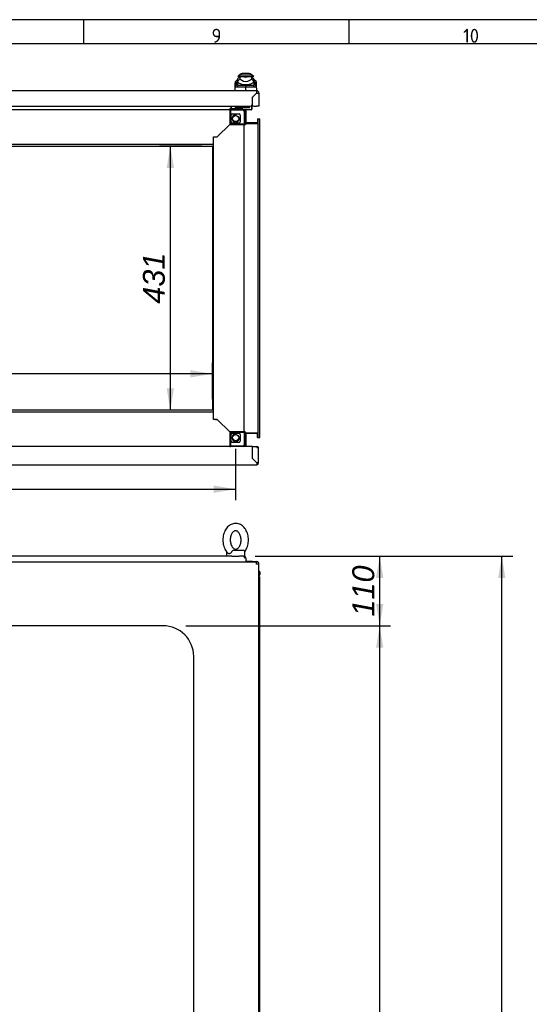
# Paper-space layout 'Layout1' of a CAD drawing. Extents: x 81 to 5357, y 137 to 3739.
# Tile 11 of 12: x 3481 to 4313, y 2132 to 3739. Entities that reach past the tile are written whole.
import ezdxf
from ezdxf.lldxf.tags import DXFTag

# ---------------------------------------------------------------- set-up
doc = ezdxf.new("R2010")
doc.units = 0
doc.header["$LTSCALE"] = 13.000013
doc.layers.get('0').update_dxf_attribs({"linetype": 'CONTINUOUS'})
for name, color, linetype in [('_TRANSLATION', 7, 'CONTINUOUS'), ('AE00198_03', 7, 'CONTINUOUS'), ('AE00219_03', 7, 'CONTINUOUS'), ('AE00715_01', 7, 'CONTINUOUS'), ('AE00992_10', 7, 'CONTINUOUS'), ('AE00992_31', 7, 'CONTINUOUS'), ('DEFAULT', 7, 'CONTINUOUS'), ('DV5__TRANSLATION', 7, 'CONTINUOUS'), ('F0000000_68', 7, 'CONTINUOUS'), ('F0000001_24', 7, 'CONTINUOUS'), ('F0000001_38', 7, 'CONTINUOUS'), ('M0000000_06', 7, 'CONTINUOUS'), ('M0000000_29', 7, 'CONTINUOUS'), ('M0000000_39', 7, 'CONTINUOUS'), ('M0000000_53', 7, 'CONTINUOUS'), ('M0000000_63', 7, 'CONTINUOUS')]:
    doc.layers.add(name, color=color, linetype=linetype)
doc.styles.add('SEACAD_ARIAL', font='arial.ttf')
doc.styles.add('SEACAD_ARIALI', font='ariali.ttf')
tags = doc.linetypes.add('CENTER2', pattern=[28.575, 19.05, -3.175, 3.175, -3.175]).pattern_tags.tags
tags[10:11] = [DXFTag(74, 4), DXFTag(75, 0), DXFTag(340, '0'), DXFTag(46, 0.0), DXFTag(50, 0.0), DXFTag(44, 0.0), DXFTag(45, 0.0)]
tags[8:9] = [DXFTag(74, 4), DXFTag(75, 0), DXFTag(340, '0'), DXFTag(46, 0.0), DXFTag(50, 0.0), DXFTag(44, 0.0), DXFTag(45, 0.0)]
tags[6:7] = [DXFTag(74, 4), DXFTag(75, 0), DXFTag(340, '0'), DXFTag(46, 0.0), DXFTag(50, 0.0), DXFTag(44, 0.0), DXFTag(45, 0.0)]
tags[4:5] = [DXFTag(74, 4), DXFTag(75, 0), DXFTag(340, '0'), DXFTag(46, 0.0), DXFTag(50, 0.0), DXFTag(44, 0.0), DXFTag(45, 0.0)]
doc.dimstyles.new('ISO', dxfattribs={"dimtxt": 13.75, "dimasz": 13.75, "dimexe": 6.875, "dimexo": 6.875, "dimgap": 3.4375, "dimtad": 1, "dimdec": 1, "dimtxsty": 'SEACAD_ARIAL', "dimblk1": '_SE_FILLED', "dimblk2": '_SE_FILLED', "dimsah": 1, "dimcen": 6.875, "dimazin": 3, "dimtfac": 0.7, "dimtdec": 3, "dimtmove": 0, "dimatfit": 3})

# ---------------------------------------------------------------- blocks, each defined once
blk = doc.blocks.new('DMBLK13')
at = {"layer": '_TRANSLATION', "linetype": 'CONTINUOUS'}
for points in [[(4273.8, 2827.2), (4267.8, 2863), (4261.9, 2827.2)], [(4273.8, 1095.2), (4261.9, 1095.2), (4267.8, 1059.5)]]:
    blk.add_hatch(color=7, dxfattribs=at).paths.add_polyline_path(points)
at = {"layer": '_TRANSLATION', "color": 7, "linetype": 'CONTINUOUS'}
for p, q in [((3865.2, 2863), (4285.7, 2863)), ((4267.8, 1059.5), (4267.8, 2863)), ((4187.4, 2034.7), (4187.4, 1887.7)), ((4258.9, 1887.7), (4258.9, 2034.7)), ((3842, 1059.5), (4285.7, 1059.5))]:
    blk.add_line(p, q, dxfattribs=at)
for centre, start, end in [((4223.1, 2034.7), 0, 180), ((4223.1, 1887.7), 180, 0)]:
    blk.add_arc(centre, 35.8, start, end, dxfattribs=at)
at = {"layer": '_TRANSLATION', "color": 7, "linetype": 'CONTINUOUS', "style": 'SEACAD_ARIALI'}
blk.add_text('1800', height=35.75, rotation=90, dxfattribs=at).set_placement((4241, 1905.6))
blk = doc.blocks.new('_SE_FILLED')
at = {"color": 0}
blk.add_line((0, 0), (-1, 0), dxfattribs=at)
blk.add_solid([(0, 0), (-1, -0.1665), (-1, 0.1665), (0, 0)], dxfattribs=at)
blk = doc.blocks.new('DMBLK14')
at = {"layer": '_TRANSLATION', "linetype": 'CONTINUOUS'}
for points in [[(2986.4, 3166.7), (2950.6, 3160.7), (2986.4, 3154.7)], [(3759.9, 3166.7), (3759.9, 3154.7), (3795.6, 3160.7)]]:
    blk.add_hatch(color=7, dxfattribs=at).paths.add_polyline_path(points)
at = {"layer": '_TRANSLATION', "color": 7, "linetype": 'CONTINUOUS'}
for p, q in [((2950.6, 3119.2), (2950.6, 3178.6)), ((3795.6, 3119.2), (3795.6, 3178.6)), ((3795.6, 3160.7), (2950.6, 3160.7))]:
    blk.add_line(p, q, dxfattribs=at)
at = {"layer": '_TRANSLATION', "color": 7, "linetype": 'CONTINUOUS', "style": 'SEACAD_ARIALI'}
blk.add_text('845', height=35.75, dxfattribs=at).set_placement((3331, 3169.6))
blk = doc.blocks.new('DMBLK15')
at = {"layer": '_TRANSLATION', "linetype": 'CONTINUOUS'}
for points in [[(3721, 3496.5), (3732.9, 3496.5), (3727, 3532.3)], [(3721, 3137), (3727, 3101.3), (3732.9, 3137)]]:
    blk.add_hatch(color=7, dxfattribs=at).paths.add_polyline_path(points)
at = {"layer": '_TRANSLATION', "color": 7, "linetype": 'CONTINUOUS'}
for p, q in [((3777.7, 3532.3), (3709.1, 3532.3)), ((3727, 3532.3), (3727, 3101.3)), ((3777.7, 3101.3), (3709.1, 3101.3))]:
    blk.add_line(p, q, dxfattribs=at)
at = {"layer": '_TRANSLATION', "color": 7, "linetype": 'CONTINUOUS', "style": 'SEACAD_ARIALI'}
blk.add_text('431', height=35.75, rotation=90, dxfattribs=at).set_placement((3718, 3275.1))
blk = doc.blocks.new('DMBLK19')
at = {"layer": '_TRANSLATION', "linetype": 'CONTINUOUS'}
for points in [[(2948.4, 2966.3), (2948.4, 2978.3), (2912.6, 2972.3)], [(3797.9, 2966.3), (3833.6, 2972.3), (3797.9, 2978.3)]]:
    blk.add_hatch(color=7, dxfattribs=at).paths.add_polyline_path(points)
at = {"layer": '_TRANSLATION', "color": 7, "linetype": 'CONTINUOUS'}
for p, q in [((2912.6, 3038.4), (2912.6, 2954.4)), ((3833.6, 3038.4), (3833.6, 2954.4)), ((2912.6, 2972.3), (3833.6, 2972.3))]:
    blk.add_line(p, q, dxfattribs=at)
at = {"layer": '_TRANSLATION', "color": 7, "linetype": 'CONTINUOUS', "style": 'SEACAD_ARIALI'}
blk.add_text('921', height=35.75, dxfattribs=at).set_placement((3331.4, 2981.2))
blk = doc.blocks.new('DMBLK29')
at = {"layer": '_TRANSLATION', "linetype": 'CONTINUOUS'}
for points in [[(4074.6, 2713.7), (4068.7, 2749.5), (4062.7, 2713.7)], [(4074.6, 1205.2), (4062.7, 1205.2), (4068.7, 1169.5)]]:
    blk.add_hatch(color=7, dxfattribs=at).paths.add_polyline_path(points)
at = {"layer": '_TRANSLATION', "color": 7, "linetype": 'CONTINUOUS'}
for p, q in [((3752.5, 2749.5), (4086.5, 2749.5)), ((4068.7, 1169.5), (4068.7, 2749.5)), ((3750.2, 1169.5), (4086.5, 1169.5))]:
    blk.add_line(p, q, dxfattribs=at)
at = {"layer": '_TRANSLATION', "color": 7, "linetype": 'CONTINUOUS', "style": 'SEACAD_ARIALI'}
blk.add_text('1580', height=35.75, rotation=90, dxfattribs=at).set_placement((4059.7, 1903.9))
blk = doc.blocks.new('DMBLK30')
at = {"layer": '_TRANSLATION', "linetype": 'CONTINUOUS'}
for points in [[(4074.6, 2827.2), (4068.7, 2863), (4062.7, 2827.2)], [(4074.6, 2785.2), (4062.7, 2785.2), (4068.7, 2749.5)]]:
    blk.add_hatch(color=7, dxfattribs=at).paths.add_polyline_path(points)
at = {"layer": '_TRANSLATION', "color": 7, "linetype": 'CONTINUOUS'}
for p, q in [((3865.2, 2863), (4086.5, 2863)), ((4068.7, 2749.5), (4068.7, 2863)), ((3752.5, 2749.5), (4086.5, 2749.5))]:
    blk.add_line(p, q, dxfattribs=at)
at = {"layer": '_TRANSLATION', "color": 7, "linetype": 'CONTINUOUS', "style": 'SEACAD_ARIALI'}
blk.add_text('110', height=35.75, rotation=90, dxfattribs=at).set_placement((4059.7, 2764.5))

psp = doc.layouts.get("Layout1")

# ---------------------------------------------------------------- linework, layer by layer
at = {"color": 7, "linetype": 'CONTINUOUS'}
for p, q in [((5357.2, 3738.65), (81.05, 3738.65)), ((3585.36, 3738.65), (3585.36, 3699.28)), ((4018.48, 3738.65), (4018.48, 3699.28))]:
    psp.add_line(p, q, dxfattribs=at)
at = {"layer": 'AE00198_03', "color": 7, "linetype": 'CONTINUOUS'}
for p, q in [((3844.35, 3595.99), (3833.85, 3595.99)), ((3833.85, 3595.99), (3833.85, 3595.29)), ((3836.1, 3592.59), (3836.1, 3592.04)), ((3836.71, 3592.04), (3836.71, 3592.59)), ((3841.49, 3592.04), (3841.49, 3592.59)), ((3842.1, 3592.04), (3842.1, 3592.59)), ((3844.35, 3595.29), (3844.35, 3595.99))]:
    psp.add_line(p, q, dxfattribs=at)
for centre, start, end in [((3839.78, 3590.62), 123.49919, 137.82528), ((3838.42, 3590.62), 42.17472, 56.50081)]:
    psp.add_arc(centre, 8, start, end, dxfattribs=at)
at = {"layer": 'AE00219_03', "color": 7, "linetype": 'CONTINUOUS'}
for p, q in [((3833.1, 3012.29), (3833.1, 3012.09)), ((3833.1, 3012.09), (3845.1, 3012.09)), ((3845.1, 3012.09), (3845.1, 3012.29))]:
    psp.add_line(p, q, dxfattribs=at)
at = {"layer": 'AE00715_01', "color": 7, "linetype": 'CONTINUOUS'}
for p, q in [((3818.6, 2869.97), (3818.6, 2862.97)), ((3827.6, 2862.97), (3839.6, 2862.97)), ((3830.3, 2872.97), (3845.6, 2872.97)), ((3847.3, 2862.97), (3848.6, 2862.97)), ((3848.6, 2862.97), (3848.6, 2869.97))]:
    psp.add_line(p, q, dxfattribs=at)
for centre, start, end in [((3821.6, 2869.97), 168.13259, 180), ((3845.6, 2869.97), 0, 90)]:
    psp.add_arc(centre, 3, start, end, dxfattribs=at)
for points, knots in [([(3833.6, 2916.47), (3832.77, 2916.44), (3831, 2916.36), (3827.94, 2915.6), (3824.78, 2914.11), (3821.84, 2911.99), (3819.21, 2909.28), (3816.95, 2906.03), (3815.11, 2902.31), (3813.76, 2898.24), (3812.94, 2893.91), (3812.66, 2889.47), (3812.94, 2885.01), (3813.77, 2880.65), (3815.15, 2876.5), (3817.06, 2872.73), (3819.13, 2869.72), (3820.56, 2868.39), (3821.17, 2867.83)], [0, 0, 0, 0, 0.0405537, 0.102084, 0.1636755, 0.2261262, 0.2899294, 0.3551226, 0.4213677, 0.4882061, 0.5552673, 0.6224199, 0.6897013, 0.7571908, 0.8249735, 0.8930987, 0.9614184, 1, 1, 1, 1]), ([(3848.53, 2870.5), (3849.14, 2871.3), (3850.47, 2873.34), (3852.15, 2876.78), (3853.48, 2880.88), (3854.29, 2885.2), (3854.54, 2889.66), (3854.24, 2894.11), (3853.38, 2898.46), (3851.98, 2902.59), (3850.05, 2906.39), (3847.62, 2909.73), (3844.76, 2912.52), (3841.53, 2914.62), (3838.12, 2915.98), (3835.34, 2916.44), (3833.94, 2916.47), (3833.6, 2916.47)], [0.06217757, 0.06217757, 0.06217757, 0.06217757, 0.11311014, 0.17938587, 0.24623768, 0.313301, 0.38045518, 0.44774146, 0.51523874, 0.58303279, 0.65116899, 0.71948574, 0.78749446, 0.85448504, 0.91981827, 0.98333779, 1, 1, 1, 1]), ([(3833.6, 2904.47), (3833.83, 2904.46), (3834.46, 2904.43), (3835.64, 2904.09), (3837.16, 2903.15), (3838.69, 2901.65), (3840.11, 2899.56), (3841.29, 2896.92), (3842.1, 2893.92), (3842.49, 2890.7), (3842.44, 2887.41), (3841.93, 2884.23), (3841.02, 2881.33), (3839.79, 2878.84), (3838.34, 2876.88), (3836.8, 2875.51), (3835.29, 2874.71), (3833.83, 2874.4), (3832.42, 2874.54), (3830.87, 2875.21), (3829.31, 2876.42), (3827.79, 2878.24), (3826.46, 2880.66), (3825.45, 2883.5), (3824.85, 2886.63), (3824.68, 2889.91), (3824.97, 2893.16), (3825.68, 2896.22), (3826.77, 2898.93), (3828.13, 2901.16), (3829.64, 2902.83), (3831.17, 2903.9), (3832.5, 2904.4), (3833.23, 2904.45), (3833.6, 2904.47)], [0, 0, 0, 0, 0.0152551, 0.0500634, 0.0813413, 0.1113299, 0.1432988, 0.1749041, 0.2064836, 0.238158, 0.2698958, 0.3015834, 0.3330655, 0.3642771, 0.3952915, 0.4263785, 0.4582019, 0.4923133, 0.5317163, 0.5644368, 0.5949655, 0.6275466, 0.6592676, 0.6908429, 0.722466, 0.754183, 0.7859137, 0.8175104, 0.8488578, 0.879947, 0.9109643, 0.9422952, 0.9750039, 1, 1, 1, 1]), ([(3827.29, 2869.97), (3827.05, 2869.52), (3826.77, 2869.1), (3826.1, 2868.36), (3825.73, 2868.05), (3825.15, 2867.67), (3824.95, 2867.55), (3824.56, 2867.36), (3824.36, 2867.28), (3823.96, 2867.15), (3823.76, 2867.1), (3823.37, 2867.04), (3823.18, 2867.02), (3822.81, 2867.02), (3822.63, 2867.04), (3822.28, 2867.1), (3822.11, 2867.15), (3821.79, 2867.28), (3821.63, 2867.36), (3821.35, 2867.55), (3821.22, 2867.65), (3821.1, 2867.77)], [0, 0, 0, 0, 0.125, 0.125, 0.25, 0.25, 0.3125, 0.3125, 0.375, 0.375, 0.4375, 0.4375, 0.5, 0.5, 0.5625, 0.5625, 0.625, 0.625, 0.6875, 0.6875, 0.74646575, 0.74646575, 0.74646575, 0.74646575]), ([(3827.29, 2869.97), (3827.49, 2870.35), (3827.72, 2870.72), (3828.09, 2871.25), (3828.22, 2871.42), (3828.47, 2871.74), (3828.6, 2871.9), (3828.86, 2872.19), (3828.99, 2872.32), (3829.25, 2872.55), (3829.38, 2872.65), (3829.64, 2872.81), (3829.77, 2872.87), (3830.03, 2872.95), (3830.17, 2872.97), (3830.3, 2872.97)], [0, 0, 0, 0, 0.25, 0.25, 0.375, 0.375, 0.5, 0.5, 0.625, 0.625, 0.75, 0.75, 0.875, 0.875, 1, 1, 1, 1])]:
    psp.add_open_spline(points, degree=3, knots=knots, dxfattribs=at)
at = {"layer": 'AE00992_10', "color": 7, "linetype": 'CONTINUOUS'}
for p, q in [((3839.58, 3648.29), (3837.08, 3645.79)), ((3840.13, 3648.29), (3839.58, 3648.29)), ((3860.03, 3648.29), (3840.13, 3648.29)), ((3840.13, 3648.29), (3840.13, 3645.79)), ((3853.96, 3650.79), (3846.19, 3650.79)), ((3860.03, 3648.29), (3860.03, 3645.79)), ((3860.58, 3648.29), (3860.03, 3648.29)), ((3863.08, 3645.79), (3860.58, 3648.29)), ((3832.9, 3631.55), (3833, 3634.57)), ((3836.47, 3634.29), (3832.9, 3631.55)), ((3833, 3634.57), (3833.12, 3637.84)), ((3836.57, 3637.3), (3833, 3634.57)), ((3836.55, 3632.79), (3833.02, 3630.07)), ((3836.69, 3641.29), (3833.12, 3637.84)), ((3836.57, 3637.3), (3836.47, 3634.29)), ((3836.47, 3634.29), (3836.55, 3632.79)), ((3836.58, 3637.54), (3836.57, 3637.3)), ((3836.58, 3641.18), (3836.58, 3637.54)), ((3837.23, 3637.54), (3836.58, 3637.54)), ((3840.13, 3645.79), (3837.08, 3645.79)), ((3840.23, 3645.79), (3837.23, 3642.79)), ((3837.23, 3637.55), (3837.23, 3642.79)), ((3837.23, 3636.63), (3837.23, 3637.55)), ((3840.23, 3645.79), (3840.13, 3645.79)), ((3840.23, 3645.79), (3845.08, 3645.79)), ((3840.23, 3645.79), (3840.23, 3642.22)), ((3840.23, 3642.22), (3843.49, 3639.93)), ((3845.02, 3645.79), (3850.08, 3645.79)), ((3845.08, 3645.78), (3845.08, 3645.79)), ((3850.08, 3645.79), (3855.08, 3645.79)), ((3855.08, 3645.79), (3859.93, 3645.79)), ((3855.08, 3645.79), (3855.08, 3645.78)), ((3856.67, 3639.93), (3859.93, 3642.22)), ((3859.93, 3642.22), (3859.93, 3645.79)), ((3862.93, 3642.79), (3859.93, 3645.79)), ((3860.03, 3645.79), (3859.93, 3645.79)), ((3863.08, 3645.79), (3860.03, 3645.79)), ((3862.93, 3642.79), (3862.93, 3637.55)), ((3862.93, 3637.55), (3862.93, 3636.63)), ((3863.58, 3637.54), (3862.93, 3637.54)), ((3867.06, 3637.84), (3863.49, 3641.29)), ((3863.58, 3638.3), (3863.58, 3641.21)), ((3863.58, 3638.3), (3863.58, 3638.25)), ((3863.58, 3638.25), (3863.58, 3637.54)), ((3863.61, 3637.3), (3863.58, 3638.25)), ((3863.71, 3634.29), (3863.61, 3637.3)), ((3867.18, 3634.57), (3863.61, 3637.3)), ((3863.63, 3632.79), (3863.71, 3634.29)), ((3867.16, 3630.07), (3863.63, 3632.79)), ((3867.28, 3631.55), (3863.71, 3634.29)), ((3867.06, 3637.84), (3867.18, 3634.57)), ((3867.18, 3634.57), (3867.28, 3631.55)), ((3832.59, 3622.79), (3832.9, 3631.55)), ((3833.02, 3630.07), (3832.9, 3631.55)), ((3838.26, 3631.79), (3835.18, 3628.39)), ((3838.26, 3631.79), (3850.1, 3631.79)), ((3850.09, 3623.1), (3850.09, 3628.34)), ((3850.1, 3631.79), (3861.92, 3631.79)), ((3850.17, 3628.34), (3850.1, 3628.34)), ((3850.11, 3631.79), (3850.17, 3628.34)), ((3865, 3628.39), (3861.92, 3631.79)), ((3867.12, 3618.29), (3867.08, 3618.29)), ((3867.08, 3618.29), (3867.08, 3618.25)), ((3867.28, 3631.55), (3867.16, 3630.07)), ((3867.28, 3631.55), (3867.59, 3622.79)), ((3860.6, 3606.29), (3860.55, 3606.29)), ((3864.08, 3615.25), (3864.08, 3615.29))]:
    psp.add_line(p, q, dxfattribs=at)
for centre, radius, start, end in [((3846.19, 3640.79), 10, 90, 131.40962), ((3853.96, 3640.79), 10, 48.59038, 90), ((3850.05, 3724.73), 85.1, 260.95265, 261.22318), ((3858.92, 3626.91), 24.16, 140.68004, 153.86836), ((3848.05, 3650.01), 17.2, 231.0215, 249.30932), ((3850.08, 3662.69), 29.9, 254.26409, 285.73591), ((3850.08, 3649.68), 11.77, 235.92812, 304.07188), ((3850.08, 3660.96), 15.98, 251.77022, 288.22978), ((3850.08, 3659.73), 27.16, 262.77113, 277.22887), ((3852.11, 3650.01), 17.2, 290.69068, 308.9785), ((3841.24, 3626.91), 24.16, 26.13129, 39.32031), ((3850.05, 3724.73), 85.1, 278.72858, 279.10286), ((3838.75, 2327.41), 1300.98, 89.5005, 90.15719), ((3861.42, 2330.99), 1297.4, 89.84206, 90.49723)]:
    psp.add_arc(centre, radius, start, end, dxfattribs=at)
for major_axis, start_param, end_param in [((-19.01, 0), 1.1302341, 1.3900659), ((19.01, 0), 4.8931195, 5.1529512)]:
    psp.add_ellipse((3850.08, 3646.78), major_axis=major_axis, ratio=0.7484003, start_param=start_param, end_param=end_param, dxfattribs=at)
for points, knots in [([(3836.55, 3632.79), (3836.56, 3632.75), (3836.58, 3632.67), (3836.62, 3632.56), (3836.67, 3632.46), (3836.72, 3632.37), (3836.79, 3632.29), (3836.86, 3632.21), (3836.93, 3632.14), (3837.02, 3632.07), (3837.11, 3632.02), (3837.21, 3631.97), (3837.31, 3631.92), (3837.42, 3631.89), (3837.55, 3631.86), (3837.67, 3631.83), (3837.81, 3631.81), (3837.95, 3631.8), (3838.1, 3631.79), (3838.21, 3631.79), (3838.26, 3631.79)], [0, 0, 0, 0, 0.0539136, 0.1075992, 0.1611369, 0.2146076, 0.2680922, 0.3216719, 0.3754272, 0.429438, 0.4837829, 0.5385391, 0.5937822, 0.6495858, 0.7060212, 0.7631574, 0.8210608, 0.8797954, 0.9394223, 1, 1, 1, 1]), ([(3861.92, 3631.79), (3861.98, 3631.79), (3862.1, 3631.79), (3862.26, 3631.8), (3862.42, 3631.82), (3862.57, 3631.84), (3862.71, 3631.87), (3862.84, 3631.91), (3862.96, 3631.96), (3863.07, 3632.02), (3863.18, 3632.08), (3863.27, 3632.15), (3863.35, 3632.24), (3863.43, 3632.33), (3863.49, 3632.43), (3863.55, 3632.54), (3863.59, 3632.66), (3863.61, 3632.74), (3863.63, 3632.79)], [0, 0, 0, 0, 0.0681777, 0.1351487, 0.2009967, 0.2658101, 0.3296811, 0.3927063, 0.4549862, 0.516625, 0.5777301, 0.6384117, 0.6987825, 0.7589567, 0.8190498, 0.8791777, 0.9394562, 1, 1, 1, 1]), ([(3835.18, 3628.39), (3835.12, 3628.39), (3835.01, 3628.39), (3834.85, 3628.39), (3834.69, 3628.41), (3834.55, 3628.43), (3834.41, 3628.46), (3834.27, 3628.5), (3834.15, 3628.54), (3834.03, 3628.59), (3833.91, 3628.65), (3833.81, 3628.71), (3833.68, 3628.8), (3833.53, 3628.93), (3833.39, 3629.11), (3833.26, 3629.31), (3833.16, 3629.54), (3833.08, 3629.79), (3833.04, 3629.97), (3833.02, 3630.07)], [0, 0, 0, 0, 0.0476386, 0.0949553, 0.1419728, 0.1887148, 0.2352049, 0.2814675, 0.3275271, 0.3734086, 0.4191372, 0.4647384, 0.5102379, 0.5960122, 0.6798471, 0.7619433, 0.8425149, 0.921788, 1, 1, 1, 1]), ([(3867.16, 3630.07), (3867.15, 3630.02), (3867.13, 3629.91), (3867.09, 3629.77), (3867.05, 3629.63), (3867, 3629.5), (3866.94, 3629.38), (3866.88, 3629.26), (3866.82, 3629.15), (3866.74, 3629.05), (3866.66, 3628.95), (3866.57, 3628.86), (3866.45, 3628.76), (3866.29, 3628.65), (3866.07, 3628.55), (3865.84, 3628.47), (3865.59, 3628.42), (3865.31, 3628.39), (3865.1, 3628.39), (3865, 3628.39)], [0, 0, 0, 0, 0.0426446, 0.085572, 0.1288221, 0.1724341, 0.2164463, 0.2608958, 0.3058186, 0.3512498, 0.3972232, 0.4437714, 0.4909257, 0.5741114, 0.6577585, 0.7420217, 0.8270523, 0.9129975, 1, 1, 1, 1])]:
    psp.add_open_spline(points, degree=3, knots=knots, dxfattribs=at)
at = {"layer": 'AE00992_31', "color": 7, "linetype": 'CONTINUOUS'}
for p, q in [((3860.55, 3602.29), (3860.6, 3602.29)), ((3860.55, 3602.09), (3860.6, 3602.09)), ((3859.8, 3597.79), (3861.94, 3597.79))]:
    psp.add_line(p, q, dxfattribs=at)
at = {"layer": 'DEFAULT', "color": 7, "linetype": 'CONTINUOUS'}
psp.add_line((5357.2, 3699.28), (81.05, 3699.28), dxfattribs=at)
at = {"layer": 'DV5__TRANSLATION', "color": 7, "linetype": 'CENTER2'}
for p, q in [((2950.6, 3532.29), (3795.6, 3532.29)), ((3795.6, 3532.29), (3795.6, 3101.29)), ((3795.6, 3101.29), (2950.6, 3101.29))]:
    psp.add_line(p, q, dxfattribs=at)
at = {"layer": 'F0000000_68', "color": 7, "linetype": 'CONTINUOUS'}
for p, q in [((3824.1, 3041.79), (2922.1, 3041.79)), ((3861.05, 3041.79), (3825.1, 3041.79)), ((3861.05, 3022.29), (3861.05, 3041.79)), ((3861.1, 3041.79), (3861.05, 3041.79)), ((3861.1, 3040.29), (3861.05, 3040.29)), ((3861.1, 3022.31), (3861.1, 3041.79)), ((3861.1, 3041.79), (3868.3, 3041.79)), ((3868.3, 3041.79), (3868.3, 3040.29)), ((3870.78, 3040.29), (3868.3, 3040.29)), ((3868.3, 3040.29), (3870.78, 3040.29)), ((3871.1, 3015.09), (3871.1, 3038.99)), ((3861.05, 3022.29), (3861.08, 3022.29)), ((3861.08, 3022.29), (3868.28, 3015.09)), ((3868.3, 3015.11), (3861.1, 3022.31)), ((2877.9, 3012.29), (3868.3, 3012.29)), ((3868.3, 3015.11), (3868.28, 3015.09)), ((3868.28, 3015.09), (3868.3, 3015.11)), ((3861.05, 2854.47), (3850.1, 2854.47)), ((3861.05, 2854.47), (3861.08, 2854.47)), ((3861.05, 2853.97), (3861.05, 2854.47)), ((3861.08, 2854.47), (3861.08, 2853.97)), ((3861.08, 2854.47), (3861.1, 2854.47)), ((3861.1, 2854.47), (3861.1, 2853.97)), ((3861.1, 2854.47), (3868.3, 2854.47)), ((3870.19, 2852.97), (3870.78, 2852.97)), ((3870.98, 2852.47), (3870.98, 2852.47))]:
    psp.add_line(p, q, dxfattribs=at)
for centre, radius, start, end in [((3868.3, 3038.99), 2.8, 27.664, 90), ((3868.3, 3038.99), 2.8, 0, 27.664), ((4022.35, 3014.79), 154.07, 179.8886, 180.9299), ((3868.46, 2841.11), 174, 89.12972, 90.05178), ((3868.3, 3015.09), 2.8, 270, 0), ((3868.3, 2851.67), 2.8, 16.5851, 90)]:
    psp.add_arc(centre, radius, start, end, dxfattribs=at)
psp.add_ellipse((3868.3, 3038.99), major_axis=(-2.8, 0), ratio=0.9984615, start_param=3.1415927, end_param=3.6244206, dxfattribs=at)
at = {"layer": 'F0000001_24', "color": 7, "linetype": 'CONTINUOUS'}
for p, q in [((3832.6, 3594.79), (3832.6, 3593.09)), ((3832.6, 3592.29), (3832.6, 3593.09)), ((3832.6, 3592.04), (3832.6, 3592.29)), ((3833.1, 3595.29), (3835.6, 3595.29)), ((3835.6, 3592.59), (3833.1, 3592.59)), ((3835.6, 3595.29), (3847.09, 3595.29)), ((3845.05, 3592.59), (3835.6, 3592.59)), ((3844.6, 3597.29), (3844.6, 3597.04)), ((3844.6, 3597.04), (3844.6, 3596.29)), ((3845.35, 3592.03), (3845.35, 3592.29)), ((3847.09, 3595.29), (3847.49, 3595.29)), ((3847.49, 3591.29), (3847.18, 3591.29)), ((3847.49, 3595.29), (3853.4, 3595.29)), ((3853.4, 3591.29), (3847.49, 3591.29)), ((3853.4, 3595.29), (3854.61, 3595.29)), ((3854.61, 3591.29), (3853.4, 3591.29)), ((3854.61, 3595.29), (3855.6, 3595.29)), ((3859.1, 3591.29), (3854.61, 3591.29)), ((3856.6, 3596.43), (3856.6, 3597.29)), ((3856.6, 3596.29), (3856.6, 3596.43)), ((3859.6, 3598.1), (3859.6, 3597.52)), ((3859.6, 3597.52), (3859.6, 3596.43)), ((3859.6, 3596.43), (3859.6, 3591.79)), ((3859.8, 3595.77), (3859.6, 3595.77)), ((3859.8, 3593.29), (3859.6, 3593.29)), ((3859.8, 3598.25), (3859.75, 3598.25)), ((3859.8, 3598.25), (3859.8, 3596.34)), ((3859.8, 3596.34), (3859.8, 3595.77)), ((3859.8, 3595.77), (3859.8, 3593.29))]:
    psp.add_line(p, q, dxfattribs=at)
for centre, radius, start, end in [((3833.1, 3594.79), 0.5, 90, 180), ((3833.1, 3593.09), 0.5, 180, 270), ((3845.6, 3596.29), 1, 180, 270), ((3845.05, 3592.29), 0.3, 0, 90), ((3855.6, 3596.29), 1, 270, 0), ((3859.1, 3591.79), 0.5, 270, 0)]:
    psp.add_arc(centre, radius, start, end, dxfattribs=at)
at = {"layer": 'F0000001_38', "color": 7, "linetype": 'CONTINUOUS'}
for p, q in [((3867.6, 3622.79), (2878.6, 3622.79)), ((3861.43, 3612.64), (3867.58, 3618.79)), ((3867.6, 3618.77), (3861.48, 3612.65)), ((3867.58, 3618.79), (3867.6, 3618.77)), ((3871.6, 3618.79), (3871.6, 3597.29)), ((3860.55, 3610.52), (3860.55, 3600.29)), ((3860.6, 3610.53), (3860.6, 3600.29)), ((2888.65, 3597.29), (3857.55, 3597.29)), ((3863.6, 3597.29), (3867.6, 3597.29)), ((3871.6, 3597.29), (3867.6, 3597.29)), ((2878.62, 2853.97), (3867.58, 2853.97)), ((3867.58, 2853.97), (3867.6, 2853.97)), ((3871.6, 2849.97), (3867.6, 2849.97)), ((3871.6, 1068.97), (3871.6, 2849.97)), ((3715.1, 2749.47), (3030.1, 2749.47)), ((3765.1, 1219.47), (3765.1, 2699.47))]:
    psp.add_line(p, q, dxfattribs=at)
for centre, radius, start, end in [((4222.65, 3619.01), 355.07, 179.39079, 180.03626), ((3867.6, 3618.79), 4, 0, 90), ((3857.55, 3600.29), 3, 270, 0), ((3863.55, 3610.52), 3, 135, 180), ((3863.6, 3610.53), 3, 135, 180), ((3863.6, 3600.29), 3, 180, 270), ((3553.11, 2850.4), 314.49, 359.9221, 0.65085), ((3867.6, 2849.97), 4, 0, 90), ((3715.1, 2699.47), 50, 0, 90)]:
    psp.add_arc(centre, radius, start, end, dxfattribs=at)
psp.add_open_spline([(3867.6, 3618.77), (3867.73, 3618.77), (3867.99, 3618.77), (3868.38, 3618.77), (3868.76, 3618.77), (3869.01, 3618.77), (3869.25, 3618.78), (3869.49, 3618.78), (3869.83, 3618.78), (3870.14, 3618.78), (3870.34, 3618.78), (3870.52, 3618.78), (3870.7, 3618.78), (3870.93, 3618.78), (3871.13, 3618.78), (3871.25, 3618.78), (3871.35, 3618.79), (3871.43, 3618.79), (3871.53, 3618.79), (3871.59, 3618.79), (3871.6, 3618.79), (3871.6, 3618.79)], degree=3, knots=[0, 0, 0, 0, 0.0625, 0.125, 0.1875, 0.25, 0.25, 0.3125, 0.375, 0.4375, 0.5, 0.5, 0.5625, 0.625, 0.6875, 0.75, 0.75, 0.8125, 0.875, 0.9375, 1, 1, 1, 1], dxfattribs=at)
at = {"layer": 'M0000000_06', "color": 7, "linetype": 'CONTINUOUS'}
for p, q in [((3824.1, 3592.04), (3824.1, 3588.79)), ((3825.1, 3592.04), (3824.1, 3592.04)), ((3824.1, 3588.79), (3824.1, 3567.79)), ((3825.1, 3592.04), (3825.1, 3588.79)), ((3845.1, 3592.04), (3825.1, 3592.04)), ((3825.1, 3591.29), (3845.1, 3591.29)), ((3825.1, 3588.79), (3825.1, 3568.79)), ((3828.1, 3584.79), (3839.1, 3584.79)), ((3847.6, 3588.79), (3847.6, 3568.79)), ((3848.35, 3568.79), (3848.35, 3588.79)), ((3824.1, 3567.79), (3845.1, 3567.79)), ((3825.1, 3568.79), (3845.1, 3568.79)), ((3826.1, 3571.79), (3826.1, 3582.79)), ((3839.1, 3569.79), (3828.1, 3569.79)), ((3841.1, 3582.79), (3841.1, 3571.79)), ((3845.1, 3568.79), (3848.35, 3568.79)), ((3845.1, 3567.79), (3848.35, 3567.79)), ((3848.35, 3568.79), (3848.35, 3567.79)), ((3824.1, 3065.79), (3824.1, 3044.79)), ((3845.1, 3065.79), (3824.1, 3065.79)), ((3825.1, 3064.79), (3825.1, 3044.79)), ((3845.1, 3064.79), (3825.1, 3064.79)), ((3826.1, 3050.79), (3826.1, 3061.79)), ((3828.1, 3063.79), (3839.1, 3063.79)), ((3841.1, 3061.79), (3841.1, 3050.79)), ((3848.35, 3065.79), (3845.1, 3065.79)), ((3848.35, 3064.79), (3845.1, 3064.79)), ((3847.6, 3064.79), (3847.6, 3044.79)), ((3848.35, 3064.79), (3848.35, 3065.79)), ((3848.35, 3044.79), (3848.35, 3064.79)), ((3824.1, 3044.79), (3824.1, 3041.54)), ((3825.1, 3041.54), (3824.1, 3041.54)), ((3825.1, 3044.79), (3825.1, 3041.54)), ((3845.1, 3042.29), (3825.1, 3042.29)), ((3839.1, 3048.79), (3828.1, 3048.79))]:
    psp.add_line(p, q, dxfattribs=at)
for centre in [(3833.6, 3577.29), (3833.6, 3056.29)]:
    psp.add_circle(centre, 5.05, dxfattribs=at)
for centre, radius, start, end in [((3828.1, 3582.79), 2, 90, 180), ((3839.1, 3582.79), 2, 0, 90), ((3845.1, 3588.79), 3.25, 0, 90), ((3845.1, 3588.79), 2.5, 0, 90), ((3828.1, 3571.79), 2, 180, 270), ((3833.6, 3577.29), 6, 75, 15), ((3839.1, 3571.79), 2, 270, 0), ((3828.1, 3061.79), 2, 90, 180), ((3833.6, 3056.29), 6, 75, 15), ((3839.1, 3061.79), 2, 0, 90), ((3828.1, 3050.79), 2, 180, 270), ((3839.1, 3050.79), 2, 270, 0), ((3845.1, 3044.79), 2.5, 270, 0), ((3845.1, 3044.79), 3.25, 292.6199, 0)]:
    psp.add_arc(centre, radius, start, end, dxfattribs=at)
at = {"layer": 'M0000000_29', "color": 7, "linetype": 'CONTINUOUS'}
for p, q in [((3825.3, 3593.29), (3825.3, 3592.04)), ((3825.4, 3592.59), (3825.4, 3593.29)), ((3826.6, 3592.59), (3826.6, 3597.29)), ((3849.6, 3568.99), (3848.35, 3568.99)), ((3869.3, 3570.29), (3848.9, 3570.29)), ((3849.6, 3569.09), (3848.9, 3569.09)), ((3849.6, 3064.59), (3848.35, 3064.59)), ((3849.6, 3064.49), (3848.9, 3064.49)), ((3869.3, 3063.29), (3848.9, 3063.29)), ((3871.6, 2829.47), (3873.1, 2829.47)), ((3873.1, 1089.47), (3873.1, 2829.47))]:
    psp.add_line(p, q, dxfattribs=at)
for centre, radius, start, end in [((3827.9, 3592.59), 2.5, 180, 192.70903), ((3827.9, 3592.59), 1.3, 180, 205.029), ((3848.9, 3571.59), 1.3, 244.971, 270), ((3848.9, 3571.59), 2.5, 257.29097, 270), ((3848.9, 3061.99), 2.5, 90, 102.70903), ((3848.9, 3061.99), 1.3, 90, 115.029)]:
    psp.add_arc(centre, radius, start, end, dxfattribs=at)
at = {"layer": 'M0000000_39', "color": 7, "linetype": 'CONTINUOUS'}
for p, q in [((3803.6, 3547.29), (3824.1, 3567.79)), ((3847.6, 3065.79), (3847.6, 3567.79)), ((3848.35, 3567.79), (3849.6, 3567.79)), ((3849.6, 3569.29), (3849.6, 3567.79)), ((3849.6, 3569.29), (3869.3, 3569.29)), ((3869.3, 3576.79), (3869.3, 3569.29)), ((3869.3, 3576.79), (3870.6, 3576.79)), ((3870.6, 3056.79), (3870.6, 3576.79)), ((3870.6, 3576.79), (3873.1, 3576.79)), ((3873.1, 3056.79), (3873.1, 3576.79)), ((3800.8, 3547.29), (3803.6, 3547.29)), ((3797.6, 3098.79), (3797.6, 3534.79)), ((3800.8, 3086.29), (3803.6, 3086.29)), ((3803.6, 3086.29), (3824.1, 3065.79)), ((3848.35, 3065.79), (3849.6, 3065.79)), ((3849.6, 3064.29), (3849.6, 3065.79)), ((3849.6, 3064.29), (3869.3, 3064.29)), ((3869.3, 3056.79), (3869.3, 3064.29)), ((3869.3, 3056.79), (3870.6, 3056.79)), ((3870.6, 3056.79), (3873.1, 3056.79)), ((3871.8, 2837.22), (3871.8, 2833.27)), ((3871.9, 2833.17), (3871.9, 2837.22)), ((3873.1, 2837.22), (3873.1, 2833.17))]:
    psp.add_line(p, q, dxfattribs=at)
for centre, radius, start, end in [((3871.85, 2837.22), 1.25, 0, 101.53696), ((3869.3, 2833.27), 2.5, 336.92608, 0), ((3869.4, 2833.17), 3.7, 306.48374, 0), ((3869.4, 2833.17), 2.5, 331.64236, 0), ((3871.85, 2837.22), 0.05, 0, 180)]:
    psp.add_arc(centre, radius, start, end, dxfattribs=at)
at = {"layer": 'M0000000_53', "color": 7, "linetype": 'CONTINUOUS'}
for p, q in [((3824.1, 3591.29), (2922.1, 3591.29)), ((3824.1, 3592.04), (3824.1, 3593.29)), ((3825.6, 3593.29), (3824.1, 3593.29)), ((3825.6, 3597.29), (3825.6, 3593.29)), ((3803.6, 3547.29), (3824.1, 3567.79)), ((3797.6, 3537.99), (3797.6, 3547.29)), ((3797.6, 3547.29), (3803.6, 3547.29)), ((3797.6, 3534.79), (3797.6, 3537.99)), ((3797.6, 3534.79), (2948.6, 3534.79)), ((2948.6, 3098.79), (3797.6, 3098.79)), ((3797.6, 3095.59), (3797.6, 3098.79)), ((3797.6, 3086.29), (3797.6, 3095.59)), ((3803.6, 3086.29), (3797.6, 3086.29)), ((3803.6, 3086.29), (3824.1, 3065.79)), ((2922.1, 3042.29), (3824.1, 3042.29))]:
    psp.add_line(p, q, dxfattribs=at)
at = {"layer": 'M0000000_63', "color": 7, "linetype": 'CONTINUOUS'}
for p, q in [((3825.3, 3592.29), (3825.42, 3592.29)), ((3826.6, 3593.79), (3832.6, 3593.79)), ((3826.64, 3592.29), (3832.6, 3592.29)), ((3847.3, 3591.15), (3847.3, 3591.3)), ((3848.6, 3590.99), (3848.6, 3575.79)), ((3850.1, 3590.99), (3850.1, 3575.79)), ((3848.6, 3575.79), (3848.6, 3575.78)), ((3850.1, 3575.79), (3848.6, 3575.79)), ((3848.6, 3575.78), (3848.6, 3570.33)), ((3848.6, 3575.78), (3850.1, 3575.78)), ((3848.6, 3569.11), (3848.6, 3568.99)), ((3850.1, 3575.79), (3850.1, 3575.78)), ((3850.1, 3575.78), (3850.1, 3570.29)), ((3848.6, 3064.59), (3848.6, 3064.47)), ((3848.6, 3063.26), (3848.6, 3057.8)), ((3848.6, 3057.8), (3850.1, 3057.8)), ((3848.6, 3057.8), (3848.6, 3057.79)), ((3848.6, 3057.79), (3848.6, 3042.59)), ((3850.1, 3057.79), (3848.6, 3057.79)), ((3850.1, 3063.29), (3850.1, 3057.8)), ((3850.1, 3057.8), (3850.1, 3057.79)), ((3850.1, 3057.79), (3850.1, 3042.59)), ((3847.3, 3041.78), (3847.3, 3042.41)), ((3827.49, 2862.97), (2918.71, 2862.97)), ((3847.3, 2862.97), (3839.71, 2862.97)), ((3847.3, 2862.97), (3847.3, 2860.17)), ((3850.09, 2860.16), (3850.1, 2860.37)), ((3850.09, 2860.18), (3850.1, 2860.28)), ((3850.1, 2860.17), (3850.1, 2860.15)), ((3850.1, 2860.15), (3850.1, 2853.97))]:
    psp.add_line(p, q, dxfattribs=at)
for centre, radius, start, end in [((3847.43, 4484.55), 893.56, 270.0027, 270.06839), ((3847.3, 3590.99), 1.3, 0, 13.34236), ((3847.3, 3590.99), 2.8, 0, 6.15064), ((3847.37, 2042.54), 1000.05, 89.93016, 89.99526), ((3847.3, 3042.59), 1.3, 322.02016, 0), ((3847.3, 3042.59), 2.8, 343.39846, 0), ((3847.3, 2860.17), 2.8, 3.26369, 90), ((3847.58, 2703.5), 156.67, 89.08327, 90.10278)]:
    psp.add_arc(centre, radius, start, end, dxfattribs=at)

# ---------------------------------------------------------------- texts
at = {"char_height": 22.9683, "attachment_point": 8}
for s, insert, width in [('{\\fSolid Edge ANSI|b0||i0||c0|p34;\\C7;\\H22.96833197;\\W1.;9}', (3802.31, 3700.9), 25.8395), ('{\\fSolid Edge ANSI|b0||i0||c0|p34;\\C7;\\H22.96833197;\\W1.;10}', (4217.69, 3700.9), 145.5819)]:
    psp.add_mtext(s, dxfattribs=dict(at, insert=insert, width=width))

# ---------------------------------------------------------------- dimensions: what is measured, and where the dimension line sits
at = {"layer": '_TRANSLATION', "color": 7, "linetype": 'CONTINUOUS'}
for base, p1, p2, angle, override, picture, middle, dimtype in [((3726.96, 3532.29), (3795.6, 3532.29), (3795.6, 3101.29), 270, {"dimtxt": 35.750036, "dimasz": 35.750036, "dimexe": 17.875018, "dimexo": 17.875018, "dimgap": 8.937509, "dimcen": 17.875018}, 'DMBLK15', (3726.96, 3316.79), 161), ((2912.6, 2972.31), (2912.6, 3056.29), (3833.6, 3056.29), 0, {"dimtxt": 35.750036, "dimasz": 35.750036, "dimexe": 17.875018, "dimexo": 17.875018, "dimgap": 8.937509, "dimcen": 17.875018}, 'DMBLK19', (3373.1, 2972.31), 161), ((4068.65810565, 2862.97010501), (3715.10024365, 2749.47010501), (3847.30024365, 2862.97010501), 90, {"dimtxt": 35.750036, "dimasz": 35.750036, "dimexe": 17.875018, "dimexo": 17.875018, "dimgap": 8.937509, "dimdec": 0, "dimrnd": 10, "dimcen": 17.875018, "dimtdec": 4}, 'DMBLK30', (4068.65810565, 2806.2201068), 160), ((4267.81542898, 2862.97010501), (3824.10024365, 1059.47010501), (3847.30024365, 2862.97010501), 90, {"dimtxt": 35.750036, "dimasz": 35.750036, "dimexe": 17.875018, "dimexo": 17.875018, "dimgap": 8.937509, "dimdec": 0, "dimrnd": 10, "dimcen": 17.875018, "dimtdec": 4}, 'DMBLK13', (4267.81542898, 1961.22010357), 160), ((4068.66, 1169.47), (3715.1, 1169.47), (3715.1, 2749.47), 90, {"dimtxt": 35.750036, "dimasz": 35.750036, "dimexe": 17.875018, "dimexo": 17.875018, "dimgap": 8.937509, "dimcen": 17.875018}, 'DMBLK29', (4068.66, 1959.47), 161)]:
    dim = psp.add_linear_dim(base=base, p1=p1, p2=p2, angle=angle, text='\\A1;<>', dimstyle='ISO', override=override, dxfattribs=at)
    dim.commit()
    dim.dimension.update_dxf_attribs({"geometry": picture, "text_midpoint": middle, "dimtype": dimtype})
dim = psp.add_linear_dim(base=(2950.6, 3160.7), p1=(3795.6, 3101.29), p2=(2950.6, 3101.29), text='\\A1;<>', dimstyle='ISO', override={"dimtxt": 35.750036, "dimasz": 35.750036, "dimexe": 17.875018, "dimexo": 17.875018, "dimgap": 8.937509, "dimcen": 17.875018}, dxfattribs=at)
dim.commit()
dim.dimension.update_dxf_attribs({"geometry": 'DMBLK14', "text_midpoint": (3373.1, 3160.7), "dimtype": 160})

doc.saveas('drawing.dxf')
